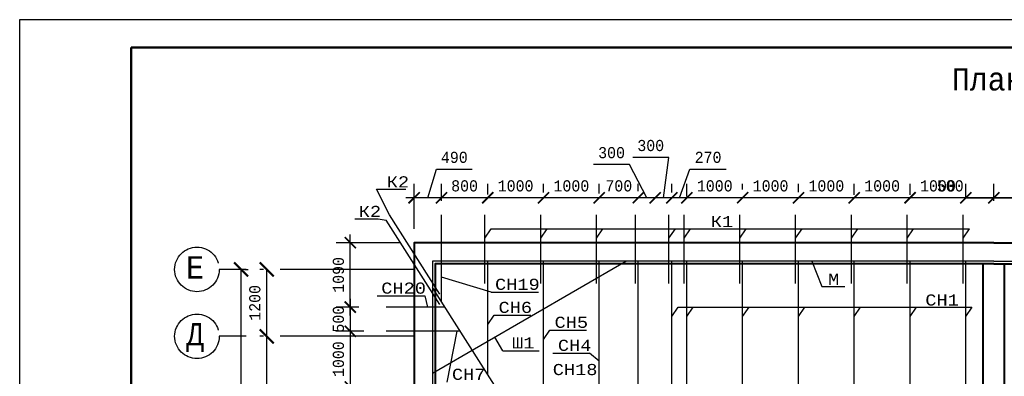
# Model space of a CAD drawing. Header units: millimetres. Extents: x -17 to 2655, y -428 to 194.
# Tile 16 of 47: x 437 to 614, y 130 to 194. Entities that reach past the tile are written whole.
import ezdxf
from ezdxf.enums import TextEntityAlignment as Align

# ---------------------------------------------------------------- set-up
doc = ezdxf.new("R2010")
doc.units = ezdxf.units.MM
doc.linetypes.add('ACAD_ISO04W100', pattern=[30, 24, -3, 0, -3])
for name, color, linetype in [('лист а3', 7, 'Continuous'), ('Оси', 3, 'ACAD_ISO04W100'), ('Размеры', 5, 'Continuous'), ('тонкий', 251, 'Continuous')]:
    doc.layers.add(name, color=color, linetype=linetype)
doc.layers.add('Стены', color=32, linetype='Continuous', lineweight=40)
doc.layers.add('стропила', color=40, linetype='Continuous', lineweight=30)
doc.styles.get("Standard").update_dxf_attribs({"font": 'COUR.TTF', "width": 0.8, "height": 2})
doc.dimstyles.new('100', dxfattribs={"dimtxt": 2, "dimasz": 2.5, "dimexe": 1.25, "dimexo": 0.625, "dimgap": 1, "dimtad": 1, "dimdec": 0, "dimlfac": 100, "dimtxsty": 'Standard', "dimblk": 'ARCHTICK', "dimcen": 2.5, "dimadec": 0, "dimazin": 0, "dimtfac": 1, "dimtdec": 0, "dimtmove": 0, "dimatfit": 3, "dimfxl": 0, "dimarcsym": 0})
doc.dimstyles.get("Standard").update_dxf_attribs({"dimtxt": 2, "dimasz": 2, "dimexe": 2.5, "dimexo": 2.5, "dimgap": 1, "dimtad": 1, "dimdec": 0, "dimzin": 0, "dimdsep": 46, "dimtxsty": 'Standard', "dimblk": 'ARCHTICK', "dimcen": -3, "dimdle": 1.5, "dimadec": 0, "dimazin": 0, "dimtfac": 0.75, "dimtdec": 0, "dimtofl": 0, "dimtmove": 0, "dimatfit": 3, "dimldrblk": 'ARCHTICK', "dimfxl": 0, "dimtvp": 1.5, "dimtolj": 1, "dimtzin": 0, "dimarcsym": 0})

# ---------------------------------------------------------------- blocks, each defined once
blk = doc.blocks.new('_ArchTick')
at = {"color": 0, "linetype": 'ByBlock', "const_width": 0.15}
blk.add_lwpolyline([(-0.5, -0.5), (0.5, 0.5)], dxfattribs=at)
blk = doc.blocks.new('*D15')
at = {"layer": 'Defpoints', "color": 0}
for p in [(481.71, 137.64), (481.71, 137.64), (481.71, 100.94)]:
    blk.add_point(p, dxfattribs=at)
at = {"layer": 'Размеры', "color": 0, "lineweight": -2}
for p, q in [((481.08, 137.64), (480.46, 137.64)), ((481.71, 100.94), (481.71, 137.64)), ((481.08, 100.94), (480.46, 100.94))]:
    blk.add_line(p, q, dxfattribs=at)
at = {"layer": 'Размеры', "color": 0, "lineweight": -2, "xscale": 2.5, "yscale": 2.5, "zscale": 2.5}
for p, rotation in [((481.71, 137.64), 90), ((481.71, 100.94), 270)]:
    blk.add_blockref('_ArchTick', p, dxfattribs=dict(at, rotation=rotation))
at = {"layer": 'Размеры', "color": 0, "insert": (479.58, 119.29), "char_height": 2, "attachment_point": 5, "rotation": 90}
blk.add_mtext('3670', dxfattribs=at)
blk = doc.blocks.new('*D16')
at = {"layer": 'Defpoints', "color": 0}
for p in [(481.71, 149.64), (481.71, 149.64), (481.71, 137.64)]:
    blk.add_point(p, dxfattribs=at)
at = {"layer": 'Размеры', "color": 0, "lineweight": -2}
for p, q in [((481.08, 149.64), (480.46, 149.64)), ((481.71, 137.64), (481.71, 149.64)), ((481.08, 137.64), (480.46, 137.64))]:
    blk.add_line(p, q, dxfattribs=at)
at = {"layer": 'Размеры', "color": 0, "lineweight": -2, "xscale": 2.5, "yscale": 2.5, "zscale": 2.5}
for p, rotation in [((481.71, 149.64), 90), ((481.71, 137.64), 270)]:
    blk.add_blockref('_ArchTick', p, dxfattribs=dict(at, rotation=rotation))
at = {"layer": 'Размеры', "color": 0, "insert": (479.58, 143.64), "char_height": 2, "attachment_point": 5, "rotation": 90}
blk.add_mtext('1200', dxfattribs=at)
blk = doc.blocks.new('*D17')
at = {"layer": 'Defpoints', "color": 0}
for p in [(477.11, 149.64), (477.11, 149.64), (477.11, 17.44)]:
    blk.add_point(p, dxfattribs=at)
at = {"layer": 'Размеры', "color": 0, "lineweight": -2}
for p, q in [((477.11, 17.44), (477.11, 149.64)), ((477.73, 149.64), (478.36, 149.64)), ((476.48, 17.44), (475.86, 17.44))]:
    blk.add_line(p, q, dxfattribs=at)
at = {"layer": 'Размеры', "color": 0, "lineweight": -2, "xscale": 2.5, "yscale": 2.5, "zscale": 2.5}
for p, rotation in [((477.11, 149.64), 90), ((477.11, 17.44), 270)]:
    blk.add_blockref('_ArchTick', p, dxfattribs=dict(at, rotation=rotation))
at = {"layer": 'Размеры', "color": 0, "insert": (474.98, 88.67), "char_height": 2, "attachment_point": 5, "rotation": 90}
blk.add_mtext('13220', dxfattribs=at)
blk = doc.blocks.new('*D84')
at = {"layer": 'Defpoints', "color": 0}
for p in [(617.01, 162.5), (612.01, 159.44), (617.01, 160)]:
    blk.add_point(p, dxfattribs=at)
at = {"layer": 'Размеры', "color": 0, "lineweight": -2}
for p, q in [((612.01, 161.94), (612.01, 165)), ((617.01, 162.5), (617.01, 165)), ((612.01, 162.5), (600.99, 162.5)), ((617.01, 162.5), (610.51, 162.5))]:
    blk.add_line(p, q, dxfattribs=at)
at = {"layer": 'Размеры', "color": 0, "lineweight": -2, "xscale": 2, "yscale": 2, "zscale": 2, "rotation": 180}
blk.add_blockref('_ArchTick', (612.01, 162.5), dxfattribs=at)
at = {"layer": 'Размеры', "color": 0, "lineweight": -2, "xscale": 2, "yscale": 2, "zscale": 2}
blk.add_blockref('_ArchTick', (617.01, 162.5), dxfattribs=at)
at = {"layer": 'Размеры', "color": 0, "insert": (604.22, 164.63), "char_height": 2, "attachment_point": 5}
blk.add_mtext('\\A1;500', dxfattribs=at)
blk = doc.blocks.new('*D172')
at = {"layer": 'Defpoints', "color": 0}
for p in [(607.01, 162.5), (607.01, 160), (612.01, 159.44)]:
    blk.add_point(p, dxfattribs=at)
at = {"layer": 'Размеры', "color": 0, "lineweight": -2}
for p, q in [((607.01, 162.5), (607.01, 165)), ((612.01, 161.94), (612.01, 165)), ((607.01, 162.5), (613.51, 162.5)), ((612.01, 162.5), (623.03, 162.5))]:
    blk.add_line(p, q, dxfattribs=at)
at = {"layer": 'Размеры', "color": 0, "lineweight": -2, "xscale": 2, "yscale": 2, "zscale": 2, "rotation": 180.0000000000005}
blk.add_blockref('_ArchTick', (607.01, 162.5), dxfattribs=at)
at = {"layer": 'Размеры', "color": 0, "lineweight": -2, "xscale": 2, "yscale": 2, "zscale": 2}
blk.add_blockref('_ArchTick', (612.01, 162.5), dxfattribs=at)
at = {"layer": 'Размеры', "color": 0, "insert": (619.8, 164.63), "char_height": 2, "attachment_point": 5}
blk.add_mtext('\\A1;500', dxfattribs=at)
blk = doc.blocks.new('*D173')
at = {"layer": 'Defpoints', "color": 0}
for p in [(597.01, 162.5), (597.01, 160.55), (607.01, 160)]:
    blk.add_point(p, dxfattribs=at)
at = {"layer": 'Размеры', "color": 0, "lineweight": -2}
for p, q in [((597.01, 163.05), (597.01, 165)), ((607.01, 162.5), (607.01, 165)), ((608.51, 162.5), (595.51, 162.5))]:
    blk.add_line(p, q, dxfattribs=at)
at = {"layer": 'Размеры', "color": 0, "lineweight": -2, "xscale": 2, "yscale": 2, "zscale": 2, "rotation": 180.0000000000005}
blk.add_blockref('_ArchTick', (597.01, 162.5), dxfattribs=at)
at = {"layer": 'Размеры', "color": 0, "lineweight": -2, "xscale": 2, "yscale": 2, "zscale": 2}
blk.add_blockref('_ArchTick', (607.01, 162.5), dxfattribs=at)
at = {"layer": 'Размеры', "color": 0, "insert": (602.01, 164.63), "char_height": 2, "attachment_point": 5}
blk.add_mtext('\\A1;1000', dxfattribs=at)
blk = doc.blocks.new('*D174')
at = {"layer": 'Defpoints', "color": 0}
for p in [(587.01, 162.5), (587.01, 160.55), (597.01, 160.55)]:
    blk.add_point(p, dxfattribs=at)
at = {"layer": 'Размеры', "color": 0, "lineweight": -2}
for p, q in [((587.01, 163.05), (587.01, 165)), ((597.01, 163.05), (597.01, 165)), ((598.51, 162.5), (585.51, 162.5))]:
    blk.add_line(p, q, dxfattribs=at)
at = {"layer": 'Размеры', "color": 0, "lineweight": -2, "xscale": 2, "yscale": 2, "zscale": 2, "rotation": 180.0000000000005}
blk.add_blockref('_ArchTick', (587.01, 162.5), dxfattribs=at)
at = {"layer": 'Размеры', "color": 0, "lineweight": -2, "xscale": 2, "yscale": 2, "zscale": 2}
blk.add_blockref('_ArchTick', (597.01, 162.5), dxfattribs=at)
at = {"layer": 'Размеры', "color": 0, "insert": (592.01, 164.63), "char_height": 2, "attachment_point": 5}
blk.add_mtext('\\A1;1000', dxfattribs=at)
blk = doc.blocks.new('*D175')
at = {"layer": 'Defpoints', "color": 0}
for p in [(577.01, 162.5), (577.01, 161.03), (587.01, 160.55)]:
    blk.add_point(p, dxfattribs=at)
at = {"layer": 'Размеры', "color": 0, "lineweight": -2}
for p, q in [((577.01, 163.53), (577.01, 165)), ((587.01, 163.05), (587.01, 165)), ((588.51, 162.5), (575.51, 162.5))]:
    blk.add_line(p, q, dxfattribs=at)
at = {"layer": 'Размеры', "color": 0, "lineweight": -2, "xscale": 2, "yscale": 2, "zscale": 2, "rotation": 180.0000000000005}
blk.add_blockref('_ArchTick', (577.01, 162.5), dxfattribs=at)
at = {"layer": 'Размеры', "color": 0, "lineweight": -2, "xscale": 2, "yscale": 2, "zscale": 2}
blk.add_blockref('_ArchTick', (587.01, 162.5), dxfattribs=at)
at = {"layer": 'Размеры', "color": 0, "insert": (582.01, 164.63), "char_height": 2, "attachment_point": 5}
blk.add_mtext('\\A1;1000', dxfattribs=at)
blk = doc.blocks.new('*D176')
at = {"layer": 'Defpoints', "color": 0}
for p in [(567.01, 162.5), (567.01, 161.5), (577.01, 161.03)]:
    blk.add_point(p, dxfattribs=at)
at = {"layer": 'Размеры', "color": 0, "lineweight": -2}
for p, q in [((567.01, 164), (567.01, 165)), ((577.01, 163.53), (577.01, 165)), ((578.51, 162.5), (565.51, 162.5))]:
    blk.add_line(p, q, dxfattribs=at)
at = {"layer": 'Размеры', "color": 0, "lineweight": -2, "xscale": 2, "yscale": 2, "zscale": 2, "rotation": 180.0000000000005}
blk.add_blockref('_ArchTick', (567.01, 162.5), dxfattribs=at)
at = {"layer": 'Размеры', "color": 0, "lineweight": -2, "xscale": 2, "yscale": 2, "zscale": 2}
blk.add_blockref('_ArchTick', (577.01, 162.5), dxfattribs=at)
at = {"layer": 'Размеры', "color": 0, "insert": (572.01, 164.63), "char_height": 2, "attachment_point": 5}
blk.add_mtext('\\A1;1000', dxfattribs=at)
blk = doc.blocks.new('*D177')
at = {"layer": 'Defpoints', "color": 0}
for p in [(557.01, 162.5), (567.01, 161.5), (557.01, 160.21)]:
    blk.add_point(p, dxfattribs=at)
at = {"layer": 'Размеры', "color": 0, "lineweight": -2}
for p, q in [((557.01, 162.71), (557.01, 165)), ((567.01, 164), (567.01, 165)), ((568.51, 162.5), (555.51, 162.5))]:
    blk.add_line(p, q, dxfattribs=at)
at = {"layer": 'Размеры', "color": 0, "lineweight": -2, "xscale": 2, "yscale": 2, "zscale": 2, "rotation": 180.0000000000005}
blk.add_blockref('_ArchTick', (557.01, 162.5), dxfattribs=at)
at = {"layer": 'Размеры', "color": 0, "lineweight": -2, "xscale": 2, "yscale": 2, "zscale": 2}
blk.add_blockref('_ArchTick', (567.01, 162.5), dxfattribs=at)
at = {"layer": 'Размеры', "color": 0, "insert": (562.01, 164.63), "char_height": 2, "attachment_point": 5}
blk.add_mtext('\\A1;1000', dxfattribs=at)
blk = doc.blocks.new('*D178')
at = {"layer": 'Defpoints', "color": 0}
for p in [(554.31, 162.5), (554.31, 160.96), (557.01, 160.21)]:
    blk.add_point(p, dxfattribs=at)
at = {"layer": 'Размеры', "color": 0, "lineweight": -2}
for p, q in [((555.66, 162.5), (557.57, 167.63)), ((557.57, 167.63), (564.06, 167.63)), ((554.31, 163.46), (554.31, 165)), ((557.01, 162.71), (557.01, 165)), ((558.51, 162.5), (552.81, 162.5))]:
    blk.add_line(p, q, dxfattribs=at)
at = {"layer": 'Размеры', "color": 0, "lineweight": -2, "xscale": 2, "yscale": 2, "zscale": 2, "rotation": 180.0000000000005}
blk.add_blockref('_ArchTick', (554.31, 162.5), dxfattribs=at)
at = {"layer": 'Размеры', "color": 0, "lineweight": -2, "xscale": 2, "yscale": 2, "zscale": 2}
blk.add_blockref('_ArchTick', (557.01, 162.5), dxfattribs=at)
at = {"layer": 'Размеры', "color": 0, "insert": (560.81, 169.75), "char_height": 2, "attachment_point": 5}
blk.add_mtext('\\A1;270', dxfattribs=at)
blk = doc.blocks.new('*D179')
at = {"layer": 'Defpoints', "color": 0}
for p in [(531.31, 162.5), (531.31, 160.96), (541.31, 160.76)]:
    blk.add_point(p, dxfattribs=at)
at = {"layer": 'Размеры', "color": 0, "lineweight": -2}
for p, q in [((531.31, 163.46), (531.31, 165)), ((541.31, 163.26), (541.31, 165)), ((542.81, 162.5), (529.81, 162.5))]:
    blk.add_line(p, q, dxfattribs=at)
at = {"layer": 'Размеры', "color": 0, "lineweight": -2, "xscale": 2, "yscale": 2, "zscale": 2, "rotation": 180.0000000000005}
blk.add_blockref('_ArchTick', (531.31, 162.5), dxfattribs=at)
at = {"layer": 'Размеры', "color": 0, "lineweight": -2, "xscale": 2, "yscale": 2, "zscale": 2}
blk.add_blockref('_ArchTick', (541.31, 162.5), dxfattribs=at)
at = {"layer": 'Размеры', "color": 0, "insert": (536.31, 164.63), "char_height": 2, "attachment_point": 5}
blk.add_mtext('\\A1;1000', dxfattribs=at)
blk = doc.blocks.new('*D180')
at = {"layer": 'Defpoints', "color": 0}
for p in [(521.31, 162.5), (521.31, 160.62), (531.31, 160.96)]:
    blk.add_point(p, dxfattribs=at)
at = {"layer": 'Размеры', "color": 0, "lineweight": -2}
for p, q in [((521.31, 163.12), (521.31, 165)), ((531.31, 163.46), (531.31, 165)), ((532.81, 162.5), (519.81, 162.5))]:
    blk.add_line(p, q, dxfattribs=at)
at = {"layer": 'Размеры', "color": 0, "lineweight": -2, "xscale": 2, "yscale": 2, "zscale": 2, "rotation": 180.0000000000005}
blk.add_blockref('_ArchTick', (521.31, 162.5), dxfattribs=at)
at = {"layer": 'Размеры', "color": 0, "lineweight": -2, "xscale": 2, "yscale": 2, "zscale": 2}
blk.add_blockref('_ArchTick', (531.31, 162.5), dxfattribs=at)
at = {"layer": 'Размеры', "color": 0, "insert": (526.31, 164.63), "char_height": 2, "attachment_point": 5}
blk.add_mtext('\\A1;1000', dxfattribs=at)
blk = doc.blocks.new('*D181')
at = {"layer": 'Defpoints', "color": 0}
for p in [(500.74, 142.88), (496.68, 138.54), (501.62, 138.54)]:
    blk.add_point(p, dxfattribs=at)
at = {"layer": 'Размеры', "color": 0, "lineweight": -2}
for p, q in [((496.68, 144.38), (496.68, 137.04)), ((498.24, 142.88), (494.18, 142.88)), ((499.12, 138.54), (494.18, 138.54))]:
    blk.add_line(p, q, dxfattribs=at)
at = {"layer": 'Размеры', "color": 0, "lineweight": -2, "xscale": 2, "yscale": 2, "zscale": 2}
for p, rotation in [((496.68, 142.88), 90), ((496.68, 138.54), 270)]:
    blk.add_blockref('_ArchTick', p, dxfattribs=dict(at, rotation=rotation))
at = {"layer": 'Размеры', "color": 0, "insert": (494.56, 140.71), "char_height": 2, "attachment_point": 5, "rotation": 90}
blk.add_mtext('\\A1;500', dxfattribs=at)
blk = doc.blocks.new('*D182')
at = {"layer": 'Defpoints', "color": 0}
for p in [(501.62, 138.54), (496.68, 128.54), (499.38, 128.54)]:
    blk.add_point(p, dxfattribs=at)
at = {"layer": 'Размеры', "color": 0, "lineweight": -2}
for p, q in [((496.68, 140.04), (496.68, 127.04)), ((499.12, 138.54), (494.18, 138.54)), ((496.88, 128.54), (494.18, 128.54))]:
    blk.add_line(p, q, dxfattribs=at)
at = {"layer": 'Размеры', "color": 0, "lineweight": -2, "xscale": 2, "yscale": 2, "zscale": 2}
for p, rotation in [((496.68, 138.54), 90), ((496.68, 128.54), 270)]:
    blk.add_blockref('_ArchTick', p, dxfattribs=dict(at, rotation=rotation))
at = {"layer": 'Размеры', "color": 0, "insert": (494.56, 133.54), "char_height": 2, "attachment_point": 5, "rotation": 90}
blk.add_mtext('\\A1;1000', dxfattribs=at)
blk = doc.blocks.new('*D200')
at = {"layer": 'Defpoints', "color": 0}
for p in [(551.31, 162.5), (551.31, 162.5), (554.31, 160.96)]:
    blk.add_point(p, dxfattribs=at)
at = {"layer": 'Размеры', "color": 0, "lineweight": -2}
for p, q in [((553.76, 169.75), (547.3, 169.75)), ((552.81, 162.5), (553.76, 169.75)), ((554.31, 163.46), (554.31, 165)), ((555.81, 162.5), (549.81, 162.5))]:
    blk.add_line(p, q, dxfattribs=at)
at = {"layer": 'Размеры', "color": 0, "lineweight": -2, "xscale": 2, "yscale": 2, "zscale": 2, "rotation": 180.0000000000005}
blk.add_blockref('_ArchTick', (551.31, 162.5), dxfattribs=at)
at = {"layer": 'Размеры', "color": 0, "lineweight": -2, "xscale": 2, "yscale": 2, "zscale": 2}
blk.add_blockref('_ArchTick', (554.31, 162.5), dxfattribs=at)
at = {"layer": 'Размеры', "color": 0, "insert": (550.53, 171.87), "char_height": 2, "attachment_point": 5}
blk.add_mtext('\\A1;300', dxfattribs=at)
blk = doc.blocks.new('*D201')
at = {"layer": 'Defpoints', "color": 0}
for p in [(548.31, 162.5), (551.31, 162.5), (548.31, 161.18)]:
    blk.add_point(p, dxfattribs=at)
at = {"layer": 'Размеры', "color": 0, "lineweight": -2}
for p, q in [((546.74, 168.46), (540.28, 168.46)), ((549.81, 162.5), (546.74, 168.46)), ((548.31, 163.68), (548.31, 165)), ((552.81, 162.5), (546.81, 162.5))]:
    blk.add_line(p, q, dxfattribs=at)
at = {"layer": 'Размеры', "color": 0, "lineweight": -2, "xscale": 2, "yscale": 2, "zscale": 2, "rotation": 180.0000000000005}
blk.add_blockref('_ArchTick', (548.31, 162.5), dxfattribs=at)
at = {"layer": 'Размеры', "color": 0, "lineweight": -2, "xscale": 2, "yscale": 2, "zscale": 2}
blk.add_blockref('_ArchTick', (551.31, 162.5), dxfattribs=at)
at = {"layer": 'Размеры', "color": 0, "insert": (543.51, 170.59), "char_height": 2, "attachment_point": 5}
blk.add_mtext('\\A1;300', dxfattribs=at)
blk = doc.blocks.new('*D202')
at = {"layer": 'Defpoints', "color": 0}
for p in [(541.31, 162.5), (541.31, 162.5), (548.31, 161.18)]:
    blk.add_point(p, dxfattribs=at)
at = {"layer": 'Размеры', "color": 0, "lineweight": -2}
for p, q in [((548.31, 163.68), (548.31, 165)), ((549.81, 162.5), (539.81, 162.5))]:
    blk.add_line(p, q, dxfattribs=at)
at = {"layer": 'Размеры', "color": 0, "lineweight": -2, "xscale": 2, "yscale": 2, "zscale": 2, "rotation": 180.0000000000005}
blk.add_blockref('_ArchTick', (541.31, 162.5), dxfattribs=at)
at = {"layer": 'Размеры', "color": 0, "lineweight": -2, "xscale": 2, "yscale": 2, "zscale": 2}
blk.add_blockref('_ArchTick', (548.31, 162.5), dxfattribs=at)
at = {"layer": 'Размеры', "color": 0, "insert": (544.81, 164.63), "char_height": 2, "attachment_point": 5}
blk.add_mtext('\\A1;700', dxfattribs=at)
blk = doc.blocks.new('*D210')
at = {"layer": 'Defpoints', "color": 0}
for p in [(496.68, 154.44), (508.11, 154.44), (500.74, 142.88)]:
    blk.add_point(p, dxfattribs=at)
at = {"layer": 'Размеры', "color": 0, "lineweight": -2}
for p, q in [((496.68, 141.38), (496.68, 155.94)), ((505.61, 154.44), (494.18, 154.44)), ((498.24, 142.88), (494.18, 142.88))]:
    blk.add_line(p, q, dxfattribs=at)
at = {"layer": 'Размеры', "color": 0, "lineweight": -2, "xscale": 2, "yscale": 2, "zscale": 2}
for p, rotation in [((496.68, 154.44), 90), ((496.68, 142.88), 270)]:
    blk.add_blockref('_ArchTick', p, dxfattribs=dict(at, rotation=rotation))
at = {"layer": 'Размеры', "color": 0, "insert": (494.56, 148.66), "char_height": 2, "attachment_point": 5, "rotation": 90}
blk.add_mtext('\\A1;1090', dxfattribs=at)
blk = doc.blocks.new('*D211')
at = {"layer": 'Defpoints', "color": 0}
for p in [(513.04, 162.5), (521.31, 160.62), (513.04, 159.44)]:
    blk.add_point(p, dxfattribs=at)
at = {"layer": 'Размеры', "color": 0, "lineweight": -2}
for p, q in [((513.04, 161.94), (513.04, 165)), ((521.31, 163.12), (521.31, 165)), ((522.81, 162.5), (511.54, 162.5))]:
    blk.add_line(p, q, dxfattribs=at)
at = {"layer": 'Размеры', "color": 0, "lineweight": -2, "xscale": 2, "yscale": 2, "zscale": 2, "rotation": 180.0000000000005}
blk.add_blockref('_ArchTick', (513.04, 162.5), dxfattribs=at)
at = {"layer": 'Размеры', "color": 0, "lineweight": -2, "xscale": 2, "yscale": 2, "zscale": 2}
blk.add_blockref('_ArchTick', (521.31, 162.5), dxfattribs=at)
at = {"layer": 'Размеры', "color": 0, "insert": (517.17, 164.63), "char_height": 2, "attachment_point": 5}
blk.add_mtext('\\A1;800', dxfattribs=at)
blk = doc.blocks.new('*D212')
at = {"layer": 'Defpoints', "color": 0}
for p in [(508.11, 162.5), (513.04, 159.44), (508.11, 154.44)]:
    blk.add_point(p, dxfattribs=at)
at = {"layer": 'Размеры', "color": 0, "lineweight": -2}
for p, q in [((510.57, 162.5), (512.11, 167.63)), ((512.11, 167.63), (518.55, 167.63)), ((508.11, 156.94), (508.11, 165)), ((513.04, 161.94), (513.04, 165)), ((514.54, 162.5), (506.61, 162.5))]:
    blk.add_line(p, q, dxfattribs=at)
at = {"layer": 'Размеры', "color": 0, "lineweight": -2, "xscale": 2, "yscale": 2, "zscale": 2, "rotation": 180.0000000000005}
blk.add_blockref('_ArchTick', (508.11, 162.5), dxfattribs=at)
at = {"layer": 'Размеры', "color": 0, "lineweight": -2, "xscale": 2, "yscale": 2, "zscale": 2}
blk.add_blockref('_ArchTick', (513.04, 162.5), dxfattribs=at)
at = {"layer": 'Размеры', "color": 0, "insert": (515.33, 169.75), "char_height": 2, "attachment_point": 5}
blk.add_mtext('\\A1;490', dxfattribs=at)

msp = doc.modelspace()

# ---------------------------------------------------------------- linework, layer by layer
at = {"layer": 'лист а3', "color": 7}
msp.add_lwpolyline([(437.4262, -102.5277), (437.4262, 194.4723), (857.4262, 194.4723), (857.4262, -102.5277), (437.4262, -102.5277)], dxfattribs=at)
at = {"layer": 'лист а3', "color": 7, "lineweight": 50}
msp.add_lwpolyline([(457.4262, 189.4723), (852.4262, 189.4723), (852.4262, -97.5277), (457.4262, -97.5277), (457.4262, 189.4723)], dxfattribs=at)
at = {"layer": 'Оси'}
for points in [[(508.1067, 149.6393), (473.2025, 149.6393)], [(508.1067, 137.6393), (473.2025, 137.6393)]]:
    msp.add_lwpolyline(points, dxfattribs=at)
for centre in [(469.2025, 149.6393), (469.2025, 137.6393)]:
    msp.add_circle(centre, 4, dxfattribs=at)
at = {"layer": 'Стены'}
for points in [[(612.0067, 154.4393), (508.1067, 154.4393), (508.1067, 12.6393), (556.1067, 12.6393), (556.1067, 35.6393), (612.0067, 35.6393)], [(612.0067, 154.4393), (715.9067, 154.4393), (715.9067, 12.6393), (667.9067, 12.6393), (667.9067, 35.6393), (612.0067, 35.6393)], [(612.0067, 150.6393), (511.9067, 150.6393), (511.9067, 16.4393), (552.3067, 16.4393), (552.3067, 39.4393), (612.0067, 39.4393)], [(610.1067, 102.8393), (610.1067, 150.6393)], [(612.0067, 150.6393), (712.1067, 150.6393), (712.1067, 16.4393), (671.7067, 16.4393), (671.7067, 39.4393), (612.0067, 39.4393)], [(613.9067, 150.6393), (613.9067, 102.8393)]]:
    msp.add_lwpolyline(points, dxfattribs=at)
at = {"layer": 'стропила'}
for p, q in [((512.727, 145.231), (503.6991, 159.4393)), ((513.0412, 143.8043), (513.0412, 159.4393)), ((520.8067, 147.1475), (520.8067, 159.4393)), ((530.8067, 147.1475), (530.8067, 159.4393)), ((540.8067, 147.1475), (540.8067, 159.4393)), ((547.8067, 147.1475), (547.8067, 159.4393)), ((553.8067, 147.1475), (553.8067, 159.4393)), ((556.5067, 147.1475), (556.5067, 159.4393)), ((566.5067, 147.1475), (566.5067, 159.4393)), ((576.5067, 147.1475), (576.5067, 159.4393)), ((586.5067, 147.1475), (586.5067, 159.4393)), ((596.5067, 147.1475), (596.5067, 159.4393)), ((606.5067, 147.1475), (606.5067, 159.4393)), ((512.7207, 143.3763), (503.1067, 158.507)), ((511.4067, 131.0161), (546.0457, 151.1393)), ((521.3067, 130.7961), (521.3067, 151.1393)), ((531.3067, 115.0581), (531.3067, 151.1393)), ((541.3067, 99.3201), (541.3067, 151.1393)), ((548.3067, 88.3035), (548.3067, 151.1393)), ((554.3067, 38.9393), (554.3067, 151.1393)), ((557.0067, 38.9393), (557.0067, 151.1393)), ((567.0067, 38.9393), (567.0067, 151.1393)), ((577.0067, 38.9393), (577.0067, 151.1393)), ((587.0067, 38.9393), (587.0067, 151.1393)), ((597.0067, 38.9393), (597.0067, 151.1393)), ((607.0067, 38.9393), (607.0067, 151.1393)), ((551.3339, 83.5393), (511.4067, 146.3767)), ((513.6271, 142.8822), (503.1067, 142.8822)), ((516.3866, 138.5393), (503.1067, 138.5393))]:
    msp.add_line(p, q, dxfattribs=at)
for points in [[(612.0067, 151.1393), (511.4067, 151.1393), (511.4067, 15.9393), (552.8067, 15.9393), (552.8067, 38.9393), (612.0067, 38.9393)], [(612.0067, 151.1393), (712.6067, 151.1393), (712.6067, 15.9393), (671.2067, 15.9393), (671.2067, 38.9393), (612.0067, 38.9393)]]:
    msp.add_lwpolyline(points, dxfattribs=at)
at = {"layer": 'тонкий'}
for p, q in [((503.6991, 159.4393), (501.3757, 164.0566)), ((501.3757, 164.0566), (502.5304, 164.0566)), ((502.5304, 164.0566), (506.6654, 164.0566)), ((497.5141, 158.7466), (501.6491, 158.7466)), ((501.6491, 158.7466), (503.1067, 158.507)), ((520.8067, 155.2548), (521.954, 156.9258)), ((521.954, 156.9258), (607.654, 156.9258)), ((530.8067, 155.2548), (531.954, 156.9258)), ((540.8067, 155.2548), (541.954, 156.9258)), ((553.8067, 155.2548), (554.954, 156.9258)), ((556.5067, 155.2548), (557.654, 156.9258)), ((566.5067, 155.2548), (567.654, 156.9258)), ((576.5067, 155.2548), (577.654, 156.9258)), ((586.5067, 155.2548), (587.654, 156.9258)), ((596.5067, 155.2548), (597.654, 156.9258)), ((606.5067, 155.2548), (607.654, 156.9258)), ((579.3883, 151.1393), (581.1863, 146.5567)), ((521.9135, 145.5675), (513.0412, 148.2813)), ((581.1863, 146.5567), (585.3213, 146.5567)), ((501.522, 144.8788), (510.0172, 144.8788)), ((510.0172, 144.8788), (510.5076, 142.8822)), ((521.9135, 145.5675), (530.3879, 145.5675)), ((521.3067, 139.7519), (522.454, 141.4229)), ((522.454, 141.4229), (529.0148, 141.4229)), ((554.3067, 141.1811), (555.454, 142.8521)), ((555.454, 142.8521), (608.0803, 142.8521)), ((557.0067, 141.1811), (558.154, 142.8521)), ((567.0067, 141.1811), (568.154, 142.8521)), ((577.0067, 141.1811), (578.154, 142.8521)), ((587.0067, 141.1811), (588.154, 142.8521)), ((597.0067, 141.1811), (598.154, 142.8521)), ((607.0067, 141.1811), (608.154, 142.8521)), ((515.7624, 138.5393), (513.989, 129.4136)), ((531.3067, 137.081), (532.454, 138.752)), ((532.454, 138.752), (539.0148, 138.752)), ((523.9992, 135.0544), (522.5757, 137.5047)), ((523.9992, 135.0544), (530.56, 135.0544)), ((532.9817, 134.6137), (539.5425, 134.6137)), ((541.3067, 133.2048), (539.5425, 134.6137))]:
    msp.add_line(p, q, dxfattribs=at)

# ---------------------------------------------------------------- texts
at = {"width": 0.8}
for s, p in [('План стропил', (604.5166, 181.7655)), ('Е', (467.2538, 148.0136)), ('Д', (467.2538, 136.0136))]:
    msp.add_text(s, height=4, dxfattribs=at).set_placement(p)
for s, p in [('К2', (505.2218, 165.3622)), ('К2', (500.2056, 160.0522)), ('К1', (563.3056, 158.2314)), ('М', (583.317, 147.8623)), ('СН20', (506.2419, 146.2872)), ('СН19', (526.6347, 146.9759)), ('СН1', (602.7517, 144.1577)), ('СН6', (526.2575, 142.8313)), ('СН5', (536.3002, 140.1605)), ('Ш1', (527.6779, 136.4629)), ('СН4', (536.8997, 136.0221)), ('СН18', (536.9779, 131.6775)), ('СН7', (517.9087, 130.822))]:
    msp.add_text(s, height=2).set_placement(p, align=Align.MIDDLE_CENTER)

# ---------------------------------------------------------------- dimensions: what is measured, and where the dimension line sits
at = {"layer": 'Размеры'}
for base, p1, p2, text, picture, middle in [((551.3067, 162.5017), (554.3067, 160.9575), (551.3067, 162.5017), '300', '*D200', (552.7599, 169.7495)), ((548.3067, 162.5017), (551.3067, 162.5017), (548.3067, 161.1752), '300', '*D201', (545.7377, 168.4647)), ((554.3067, 162.5017), (557.0067, 160.2057), (554.3067, 160.9575), '270', '*D178', (558.5658, 167.6256))]:
    dim = msp.add_linear_dim(base=base, p1=p1, p2=p2, angle=180, text=text, dimstyle='Standard', override={"dimtmove": 1}, dxfattribs=at)
    dim.commit()
    dim.dimension.update_dxf_attribs({"geometry": picture, "text_midpoint": middle, "dimtype": 160})
for base, p1, p2, angle, text, picture, middle in [((508.1067, 162.5017), (513.0412, 159.4393), (508.1067, 154.4393), 180, '490', '*D212', (513.1111, 169.7495)), ((513.0412, 162.5017), (521.3067, 160.6183), (513.0412, 159.4393), 180, '800', '*D211', (517.1739, 164.6256)), ((521.3067, 162.5017), (531.3067, 160.9621), (521.3067, 160.6183), 180, '1000', '*D180', (526.3067, 164.6256)), ((531.3067, 162.5017), (541.3067, 160.7558), (531.3067, 160.9621), 180, '1000', '*D179', (536.3067, 164.6256)), ((541.3067, 162.5017), (548.3067, 161.1752), (541.3067, 162.5017), 180, '700', '*D202', (544.8067, 164.6256)), ((557.0067, 162.5017), (567.0067, 161.5017), (557.0067, 160.2057), 180, '1000', '*D177', (562.0067, 164.6256)), ((567.0067, 162.5017), (577.0067, 161.0306), (567.0067, 161.5017), 180, '1000', '*D176', (572.0067, 164.6256)), ((577.0067, 162.5017), (587.0067, 160.5492), (577.0067, 161.0306), 180, '1000', '*D175', (582.0067, 164.6256)), ((587.0067, 162.5017), (597.0067, 160.5492), (587.0067, 160.5492), 180, '1000', '*D174', (592.0067, 164.6256)), ((597.0067, 162.5017), (607.0067, 160.0017), (597.0067, 160.5492), 180, '1000', '*D173', (602.0067, 164.6256)), ((496.6797, 154.4393), (500.7414, 142.8822), (508.1067, 154.4393), 90, '1090', '*D210', (494.5558, 148.6607)), ((496.6797, 128.5393), (501.6243, 138.5393), (499.384, 128.5393), 90, '1000', '*D182', (494.5558, 133.5393))]:
    dim = msp.add_linear_dim(base=base, p1=p1, p2=p2, angle=angle, text=text, dimstyle='Standard', override={"dimtmove": 1}, dxfattribs=at)
    dim.commit()
    dim.dimension.update_dxf_attribs({"geometry": picture, "text_midpoint": middle})
dim = msp.add_linear_dim(base=(617.0067, 162.5017), p1=(612.0067, 159.4393), p2=(617.0067, 160.0017), text='500', dimstyle='Standard', dxfattribs=at)
dim.commit()
dim.dimension.update_dxf_attribs({"geometry": '*D84', "text_midpoint": (604.218, 162.5017), "dimtype": 160})
for base, p1, p2, angle, picture, middle in [((607.0067, 162.5017), (612.0067, 159.4393), (607.0067, 160.0017), 180, '*D172', (619.7953, 162.5017)), ((496.6797, 138.5393), (500.7414, 142.8822), (501.6243, 138.5393), 90, '*D181', (496.6797, 140.7107))]:
    dim = msp.add_linear_dim(base=base, p1=p1, p2=p2, angle=angle, text='500', dimstyle='Standard', dxfattribs=at)
    dim.commit()
    dim.dimension.update_dxf_attribs({"geometry": picture, "text_midpoint": middle, "dimtype": 160})
dim = msp.add_linear_dim(base=(477.1067, 149.6393), p1=(477.1067, 17.4393), p2=(477.1067, 149.6393), angle=90, dimstyle='100', dxfattribs=at)
dim.commit()
dim.dimension.update_dxf_attribs({"geometry": '*D17', "text_midpoint": (477.1067, 88.6747), "dimtype": 160})
for base, p1, p2, picture, middle in [((481.7067, 149.6393), (481.7067, 137.6393), (481.7067, 149.6393), '*D16', (479.5828, 143.6393)), ((481.7067, 137.6393), (481.7067, 100.9393), (481.7067, 137.6393), '*D15', (479.5828, 119.2893))]:
    dim = msp.add_linear_dim(base=base, p1=p1, p2=p2, angle=90, dimstyle='100', override={"dimtmove": 1}, dxfattribs=at)
    dim.commit()
    dim.dimension.update_dxf_attribs({"geometry": picture, "text_midpoint": middle})

doc.saveas('drawing.dxf')
